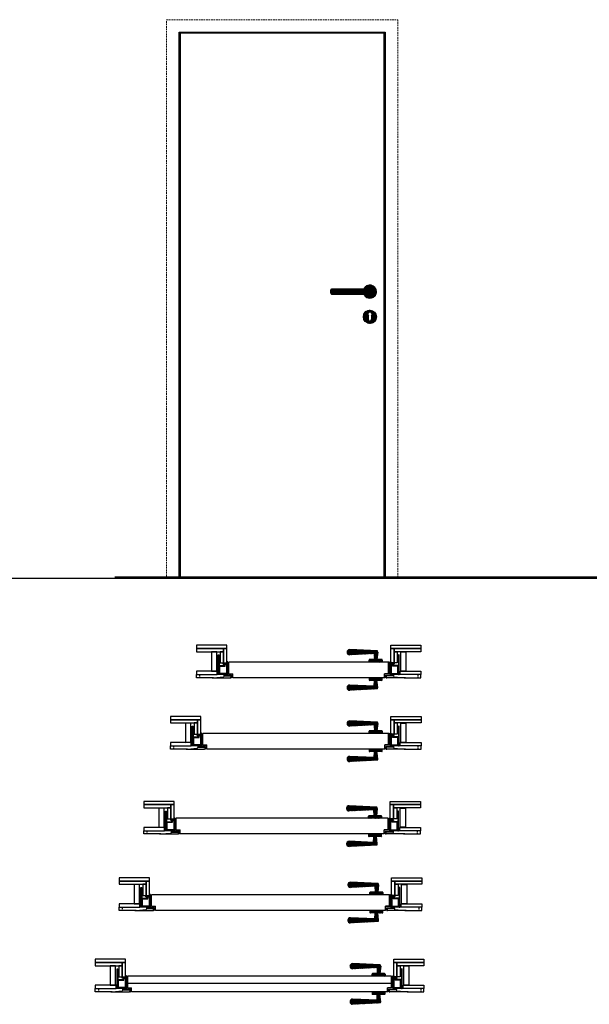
# Model space of a CAD drawing. Header units: millimetres. Extents: x 6038 to 56908, y 1289 to 17520.
# Tile 2 of 3: x 50346 to 52533, y 13053 to 16833. Entities that reach past the tile are written whole.
import ezdxf

# ---------------------------------------------------------------- set-up
doc = ezdxf.new("R2010")
doc.units = ezdxf.units.MM
doc.linetypes.add('NASCOSTA', pattern=[9.525, 6.35, -3.175])
doc.linetypes.add('TRATTOPUNTO2', pattern=[12.7, 6.35, -3.175, 0, -3.175])
for name, color, linetype in [('Accessori', 150, 'Continuous'), ('asse', 1, 'TRATTOPUNTO2'), ('LAYER', 50, 'NASCOSTA'), ('Layer1', 40, 'Continuous'), ('metallo', 150, 'Continuous'), ('MURO', 7, 'Continuous'), ('nero', 7, 'Continuous'), ('varie', 3, 'Continuous')]:
    doc.layers.add(name, color=color, linetype=linetype)
doc.layers.add('QUOTE', color=251, linetype='Continuous', lineweight=9)

# ---------------------------------------------------------------- blocks, each defined once
blk = doc.blocks.new('A$C4F196D0B')
at = {"layer": 'asse'}
for p, q in [((6, 57.5), (-3, 57.5)), ((6, 17.5), (-3, 17.5))]:
    blk.add_line(p, q, dxfattribs=at)
at = {"layer": 'MURO'}
for p, q in [((0, 75), (0, 0)), ((3, 75), (0, 75)), ((3, 60), (0, 60)), ((3, 55), (0, 55)), ((3, 0), (3, 75)), ((3, 20), (0, 20)), ((3, 15), (0, 15)), ((0, 0), (3, 0))]:
    blk.add_line(p, q, dxfattribs=at)
blk = doc.blocks.new('A$C1F991A58')
at = {"layer": 'MURO'}
for p, q in [((0, 34.8), (0, -4.8)), ((1.5, 35), (0.2, 35)), ((1.7, -4.8), (1.7, 34.8)), ((0.2, -5), (1.5, -5))]:
    blk.add_line(p, q, dxfattribs=at)
for centre, start, end in [((0.2, 34.8), 90, 180), ((1.5, 34.8), 0, 90), ((0.2, -4.8), 180, 270), ((1.5, -4.8), 270, 0)]:
    blk.add_arc(centre, 0.2, start, end, dxfattribs=at)
blk = doc.blocks.new('A$C05C110F1')
for p, q in [((0.2, 46.5), (21.1, 46.5)), ((0.8, 43.7), (0.2, 43.7)), ((23.4, 52.2), (28.1, 52.2)), ((0.8, 35), (0.2, 35)), ((0.8, 32), (0.2, 32)), ((0.8, 29), (0.2, 29)), ((0.8, 26), (0.2, 26)), ((0.8, 17.3), (0.2, 17.3)), ((1, 29.2), (1, 31.8)), ((1, 17.5), (1, 25.8))]:
    blk.add_line(p, q)
for centre, start, end in [((0.2, 46.3), 90, 180), ((0.2, 43.9), 180, 270), ((0.8, 43.5), 0, 90), ((28.1, 52), 360, 90), ((29.5, 58), 180, 187.125), ((0.2, 34.8), 90, 180), ((0.2, 32.2), 180, 270), ((0.2, 28.8), 90, 180), ((0.2, 26.2), 180, 270), ((0.2, 17.1), 90, 180), ((0.8, 35.2), 270, 0), ((0.8, 31.8), 0, 90), ((0.8, 29.2), 270, 0), ((0.8, 25.8), 0, 90), ((0.8, 17.5), 270, 0), ((28.1, 16.5), 270, 360)]:
    blk.add_arc(centre, 0.2, start, end)
at = {"layer": 'Layer1', "linetype": 'NASCOSTA', "ltscale": 0.2}
for p, q in [((31.6, 56.1), (31.6, 16.5)), ((33.1, 56.3), (31.8, 56.3)), ((31.8, 16.3), (33.1, 16.3))]:
    blk.add_line(p, q, dxfattribs=at)
for centre, start, end in [((31.8, 56.1), 90, 180), ((33.1, 56.5), 270, 0), ((31.8, 16.5), 180, 270), ((33.1, 16.1), 0, 90)]:
    blk.add_arc(centre, 0.2, start, end, dxfattribs=at)
at = {"layer": 'MURO'}
for p, q in [((28.3, 52), (28.3, 16.5)), ((29.3, 58), (29.8, 54.2)), ((18.3, 7), (46.3, 7)), ((23.1, 13.3), (20.9, 13.3))]:
    blk.add_line(p, q, dxfattribs=at)
for centre, start, end in [((23.4, 52), 90, 180), ((29.6, 54.2), 270, 7.125), ((20.9, 13.5), 224.9997, 270), ((23.1, 13.1), 360, 90), ((46.3, 6.8), 360, 90)]:
    blk.add_arc(centre, 0.2, start, end, dxfattribs=at)
at = {"layer": 'nero'}
for p, q in [((0, 46.3), (0, 43.9)), ((1, 43.5), (1, 35.2)), ((2.8, 16.5), (2.8, 44.5)), ((3, 44.7), (23.2, 44.7)), ((16.3, 52.4), (16.3, 53.8)), ((29.6, 54), (16.5, 54)), ((21.1, 52.2), (16.5, 52.2)), ((21.3, 46.7), (21.3, 52)), ((23.2, 44.7), (23.2, 52)), ((29.3, 60.8), (29.3, 58)), ((32.3, 61), (29.5, 61)), ((32.3, 61), (29.5, 61)), ((33.3, 56.5), (33.3, 60)), ((33.3, 56.5), (33.3, 16.1)), ((0, 34.8), (0, 32.2)), ((0, 28.8), (0, 26.2)), ((0, 17.1), (0, 14.5)), ((0, 14.5), (16.5, 14.5)), ((28.1, 16.3), (3, 16.3)), ((16.5, 14.5), (19.5, 14.5)), ((18.3, 8.6), (18.3, 7)), ((23.1, 8.8), (18.5, 8.8)), ((19.6, 14.4), (20.7, 13.4)), ((23.3, 13.1), (23.3, 9)), ((26.5, 9.7), (26.5, 13.1)), ((26.7, 13.3), (33.1, 13.3)), ((48.1, 9.5), (26.7, 9.5)), ((33.3, 13.5), (33.3, 16.1)), ((44.3, 0.2), (44.3, 1.5)), ((44.5, 1.7), (46.5, 1.3)), ((47.3, 0), (44.5, 0)), ((46.5, 6.8), (46.5, 1.3)), ((48.3, 1), (48.3, 9.3))]:
    blk.add_line(p, q, dxfattribs=at)
for centre, radius, start, end in [((3, 44.5), 0.2, 90, 180), ((16.5, 53.8), 0.2, 90, 180), ((16.5, 52.4), 0.2, 180, 270), ((21.1, 52), 0.2, 0, 90), ((21.1, 46.7), 0.2, 270, 0), ((29.5, 60.8), 0.2, 90, 180.0003), ((32.3, 60), 1, 0, 90), ((32.3, 60), 1, 0, 90), ((32.3, 60), 1, 0, 90), ((3, 16.5), 0.2, 180, 270), ((18.5, 8.6), 0.2, 90, 180), ((19.5, 14.3), 0.2, 44.9997, 90), ((23.1, 9), 0.2, 270, 0), ((26.7, 13.1), 0.2, 90, 180), ((26.7, 9.7), 0.2, 180, 270), ((33.1, 13.5), 0.2, 270, 0), ((44.5, 1.5), 0.2, 77.1958, 179.9997), ((44.5, 0.2), 0.2, 179.9997, 270), ((47.3, 1), 1, 270, 0), ((47.3, 1), 1, 270, 0), ((48.1, 9.3), 0.2, 0, 90)]:
    blk.add_arc(centre, radius, start, end, dxfattribs=at)
at = {"layer": 'MURO'}
blk.add_blockref('A$C1F991A58', (31.6, 21.3), dxfattribs=at)
blk = doc.blocks.new('A$C77077627')
at = {"layer": 'Accessori'}
h = blk.add_hatch(dxfattribs=at)
h.set_pattern_fill('ANSI31', color=256, scale=0.05)
h.set_pattern_definition([(45, (-32719.60394, -5748.88759), (-0.1122532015, 0.1122532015), [])])
edge = h.paths.add_edge_path()
edge.add_spline(control_points=[(151.3, 131.8), (148.3, 131.8), (142.6, 131.8), (134, 131.8), (125.7, 131.8), (118, 131.8), (111, 131.8), (104.7, 131.8), (99, 131.8), (94.1, 131.8), (89.6, 131.8), (85.2, 131.8), (80.2, 131.8), (74.4, 131.8), (68, 131.8), (60.7, 131.8), (52.8, 131.8), (44.2, 131.8), (35, 131.8), (25.3, 131.8), (15.2, 131.8), (8.6, 131.8), (5.3, 131.8)], knot_values=[0, 0, 0, 0, 0.065496, 0.128039, 0.185938, 0.238379, 0.285548, 0.327685, 0.364927, 0.39733, 0.42487, 0.452292, 0.484705, 0.522086, 0.564389, 0.611565, 0.663682, 0.720897, 0.783477, 0.851589, 0.924332, 0.999983, 0.999983, 0.999983, 0.999983], degree=3, periodic=0)
edge.add_line((5.3, 131.8), (4.5, 131.7))
edge.add_line((4.5, 131.7), (3.5, 131.2))
edge.add_line((3.5, 131.2), (2.6, 130.5))
edge.add_line((2.6, 130.5), (1.8, 129.4))
edge.add_line((1.8, 129.4), (1.1, 128))
edge.add_line((1.1, 128), (0.6, 126.4))
edge.add_line((0.6, 126.4), (0.2, 124.6))
edge.add_line((0.2, 124.6), (0, 122.8))
edge.add_line((0, 122.8), (0, 120.8))
edge.add_line((0, 120.8), (0.2, 119))
edge.add_line((0.2, 119), (0.6, 117.2))
edge.add_line((0.6, 117.2), (1.1, 115.6))
edge.add_line((1.1, 115.6), (1.8, 114.2))
edge.add_line((1.8, 114.2), (2.6, 113.1))
edge.add_line((2.6, 113.1), (3.5, 112.4))
edge.add_line((3.5, 112.4), (4.5, 111.9))
edge.add_line((4.5, 111.9), (5.3, 111.8))
edge.add_spline(control_points=[(5.3, 111.8), (7.4, 111.8), (11.3, 111.8), (17, 111.8), (22.3, 111.8), (27.2, 111.8), (32, 111.8), (36.5, 111.8), (40.9, 111.8), (45.9, 111.8), (51.3, 111.8), (57, 111.8), (62, 111.8), (66.5, 111.8), (71, 111.8), (76, 111.8), (81.7, 111.8), (88.2, 111.8), (95.5, 111.8), (103.3, 111.8), (111.6, 111.8), (120, 111.8), (127.1, 111.8), (132.7, 111.8), (136.9, 111.8), (141.4, 111.8), (146.2, 111.8), (149.5, 111.8), (151.3, 111.8)], knot_values=[0.000006, 0.000006, 0.000006, 0.000006, 0.047919, 0.089802, 0.127308, 0.161752, 0.194134, 0.225171, 0.25509, 0.283663, 0.326071, 0.363909, 0.396831, 0.424679, 0.45234, 0.484785, 0.522035, 0.564217, 0.611609, 0.664619, 0.718844, 0.77643, 0.835538, 0.863858, 0.89338, 0.925097, 0.960183, 1, 1, 1, 1], degree=3, periodic=0)
edge.add_arc((151.3, 121.8), 10, 270.0971, 450.0556)
edge = h.paths.add_edge_path()
edge.add_spline(control_points=[(151.3, 111.8), (149.5, 111.8), (146.2, 111.8), (141.4, 111.8), (136.9, 111.8), (132.7, 111.8), (129.9, 111.8), (128.4, 111.8), (128.3, 111.8)], knot_values=[0.834024, 0.834024, 0.834024, 0.834024, 0.873841, 0.908927, 0.940644, 0.970166, 0.998485, 1, 1, 1, 1], degree=3, periodic=0)
edge.add_arc((151.3, 121.8), 25, 203.5781, 516.4218)
edge.add_spline(control_points=[(128.3, 131.8), (130.2, 131.8), (134.9, 131.8), (142.6, 131.8), (148.3, 131.8), (151.3, 131.8)], knot_values=[0, 0, 0, 0, 0.037746, 0.100289, 0.165785, 0.165785, 0.165785, 0.165785], degree=3, periodic=0)
edge.add_arc((151.3, 121.8), 10, -89.9029, 90.0556, ccw=False)
h.paths.add_polyline_path([(176.3, 25, 1), (126.3, 25, 1)])
h.paths.add_polyline_path([(156.8, 13.5, -1), (145.8, 13.5), (145.8, 13.5), (145.8, 29, -2.723759), (156.8, 29)], flags=16)
at = {"layer": 'nero'}
for p, q in [((145.8, 13.5), (145.8, 29)), ((156.8, 29), (156.8, 13.5))]:
    blk.add_line(p, q, dxfattribs=at)
blk.add_lwpolyline([(5.3, 131.8), (4.5, 131.7), (3.5, 131.2), (2.6, 130.5), (1.8, 129.4), (1.1, 128), (0.6, 126.4), (0.2, 124.6), (0, 122.8), (0, 120.8), (0.2, 119), (0.6, 117.2), (1.1, 115.6), (1.8, 114.2), (2.6, 113.1), (3.5, 112.4), (4.5, 111.9), (5.3, 111.8)], dxfattribs=at)
blk.add_circle((151.3, 25), 25, dxfattribs=at)
for centre, radius, start, end in [((151.3, 121.8), 25, 203.5781, 156.4218), ((151.3, 121.8), 10, 269.9994, 90.4863), ((151.3, 35.5), 8.5, 310.3202, 229.6798), ((151.3, 13.5), 5.5, 180, 0)]:
    blk.add_arc(centre, radius, start, end, dxfattribs=at)
for points, knots in [([(151.3, 131.8), (148.3, 131.8), (142.6, 131.8), (134, 131.8), (125.7, 131.8), (118, 131.8), (111, 131.8), (104.7, 131.8), (99, 131.8), (94.1, 131.8), (89.6, 131.8), (85.2, 131.8), (80.2, 131.8), (74.4, 131.8), (68, 131.8), (60.7, 131.8), (52.8, 131.8), (44.2, 131.8), (35, 131.8), (25.3, 131.8), (15.2, 131.8), (8.6, 131.8), (5.3, 131.8)], [0, 0, 0, 0, 0.0654962, 0.128039, 0.1859381, 0.2383788, 0.2855481, 0.3276851, 0.3649273, 0.3973303, 0.4248697, 0.4522917, 0.4847046, 0.5220863, 0.5643888, 0.6115654, 0.6636815, 0.720897, 0.7834771, 0.8515886, 0.9243325, 1, 1, 1, 1]), ([(5.3, 111.8), (7.4, 111.8), (11.3, 111.8), (17, 111.8), (22.3, 111.8), (27.2, 111.8), (32, 111.8), (36.5, 111.8), (40.9, 111.8), (45.9, 111.8), (51.3, 111.8), (57, 111.8), (62, 111.8), (66.5, 111.8), (71, 111.8), (76, 111.8), (81.7, 111.8), (88.2, 111.8), (95.5, 111.8), (103.3, 111.8), (111.6, 111.8), (120, 111.8), (127.1, 111.8), (132.7, 111.8), (136.9, 111.8), (141.4, 111.8), (146.2, 111.8), (149.5, 111.8), (151.3, 111.8)], [0, 0, 0, 0, 0.047919, 0.089802, 0.127308, 0.161752, 0.194134, 0.225171, 0.25509, 0.283663, 0.326071, 0.363909, 0.396831, 0.424679, 0.45234, 0.484785, 0.522035, 0.564217, 0.611609, 0.664619, 0.718844, 0.77643, 0.835538, 0.863858, 0.89338, 0.925097, 0.960183, 1, 1, 1, 1])]:
    blk.add_open_spline(points, degree=3, knots=knots, dxfattribs=at)

msp = doc.modelspace()

# ---------------------------------------------------------------- hatches: boundary and pattern name
at = {"layer": 'metallo'}
h = msp.add_hatch(dxfattribs=at)
h.set_pattern_fill('ANSI31', color=256, scale=0.5, angle=180, style=0)
h.set_pattern_definition([(225, (52715.2833, 15031.0989), (1.122532, -1.122532), [])])
h.paths.add_polyline_path([(51706.74, 14399.81), (51707.79, 14377.08), (51717.79, 14377.08), (51720.79, 14405.19, 0.1572986), (51719.28, 14409.87), (51612.97, 14415.19, 0.4142136), (51602.97, 14405.19, 0.4433167), (51613.95, 14395.24)])
h.paths.add_polyline_path([(51689.79, 14377.08, 0.4142136), (51687.79, 14375.08), (51687.79, 14367.08), (51737.79, 14367.08), (51737.79, 14375.08, 0.4142136), (51735.79, 14377.08)])
h = msp.add_hatch(dxfattribs=at)
h.set_pattern_fill('ANSI31', color=256, scale=0.5, style=0)
h.set_pattern_definition([(135, (52715.2833, 13643.0566), (1.122532, 1.122532), [])])
h.paths.add_polyline_path([(51612.97, 14278.96, 0.4142136), (51602.97, 14268.96, 0.4438447), (51613.97, 14259.01), (51719.28, 14264.29, 0.2122757), (51720.61, 14270.65), (51717.79, 14297.08), (51707.79, 14297.08), (51706.74, 14274.35)])
h.paths.add_polyline_path([(51735.79, 14297.08, 0.4142136), (51737.79, 14299.08), (51737.79, 14307.08), (51687.79, 14307.08), (51687.79, 14299.08, 0.4142136), (51689.79, 14297.08)])
h = msp.add_hatch(dxfattribs=at)
h.set_pattern_fill('ANSI31', color=256, scale=0.5, angle=180, style=0)
h.set_pattern_definition([(225, (52715.3328, 14757.4907), (1.122532, -1.122532), [])])
h.paths.add_polyline_path([(51706.79, 14126.2), (51707.83, 14103.47), (51717.83, 14103.47), (51720.83, 14131.58, 0.1572986), (51719.33, 14136.26), (51613.02, 14141.58, 0.4142136), (51603.02, 14131.58, 0.4433167), (51614, 14121.63)])
h.paths.add_polyline_path([(51689.83, 14103.47, 0.4142136), (51687.83, 14101.47), (51687.83, 14093.47), (51737.83, 14093.47), (51737.83, 14101.47, 0.4142136), (51735.83, 14103.47)])
h = msp.add_hatch(dxfattribs=at)
h.set_pattern_fill('ANSI31', color=256, scale=0.5, style=0)
h.set_pattern_definition([(135, (52715.3328, 13369.4485), (1.122532, 1.122532), [])])
h.paths.add_polyline_path([(51613.02, 14005.35, 0.4142136), (51603.02, 13995.35, 0.4438447), (51614.01, 13985.4), (51719.33, 13990.68, 0.2122757), (51720.65, 13997.04), (51717.83, 14023.47), (51707.83, 14023.47), (51706.79, 14000.74)])
h.paths.add_polyline_path([(51735.83, 14023.47, 0.4142136), (51737.83, 14025.47), (51737.83, 14033.47), (51687.83, 14033.47), (51687.83, 14025.47, 0.4142136), (51689.83, 14023.47)])
h = msp.add_hatch(dxfattribs=at)
h.set_pattern_fill('ANSI31', color=256, scale=0.5, angle=180, style=0)
h.set_pattern_definition([(225, (52713.1328, 14431.4557), (1.122532, -1.122532), [])])
h.paths.add_polyline_path([(51704.59, 13800.16), (51705.63, 13777.43), (51715.63, 13777.43), (51718.63, 13805.55, 0.1572986), (51717.13, 13810.22), (51610.82, 13815.55, 0.4142136), (51600.82, 13805.55, 0.4433167), (51611.8, 13795.6)])
h.paths.add_polyline_path([(51687.63, 13777.43, 0.4142136), (51685.63, 13775.43), (51685.63, 13767.43), (51735.63, 13767.43), (51735.63, 13775.43, 0.4142136), (51733.63, 13777.43)])
h = msp.add_hatch(dxfattribs=at)
h.set_pattern_fill('ANSI31', color=256, scale=0.5, style=0)
h.set_pattern_definition([(135, (52713.1328, 13043.4135), (1.122532, 1.122532), [])])
h.paths.add_polyline_path([(51610.82, 13679.32, 0.4142136), (51600.82, 13669.32, 0.4438447), (51611.81, 13659.37), (51717.13, 13664.64, 0.2122757), (51718.45, 13671.01), (51715.63, 13697.43), (51705.63, 13697.43), (51704.59, 13674.7)])
h.paths.add_polyline_path([(51733.63, 13697.43, 0.4142136), (51735.63, 13699.43), (51735.63, 13707.43), (51685.63, 13707.43), (51685.63, 13699.43, 0.4142136), (51687.63, 13697.43)])
h = msp.add_hatch(dxfattribs=at)
h.set_pattern_fill('ANSI31', color=256, scale=0.5, angle=180, style=0)
h.set_pattern_definition([(225, (52718.314, 14138.1248), (1.122532, -1.122532), [])])
h.paths.add_polyline_path([(51709.77, 13506.83), (51710.82, 13484.1), (51720.82, 13484.1), (51723.82, 13512.22, 0.1572986), (51722.31, 13516.89), (51616, 13522.22, 0.4142136), (51606, 13512.22, 0.4433167), (51616.98, 13502.27)])
h.paths.add_polyline_path([(51692.82, 13484.1, 0.4142136), (51690.82, 13482.1), (51690.82, 13474.1), (51740.82, 13474.1), (51740.82, 13482.1, 0.4142136), (51738.82, 13484.1)])
h = msp.add_hatch(dxfattribs=at)
h.set_pattern_fill('ANSI31', color=256, scale=0.5, style=0)
h.set_pattern_definition([(135, (52718.314, 12750.0826), (1.122532, 1.122532), [])])
h.paths.add_polyline_path([(51616, 13385.99, 0.4142136), (51606, 13375.99, 0.4438447), (51617, 13366.04), (51722.31, 13371.31, 0.2122757), (51723.64, 13377.68), (51720.82, 13404.1), (51710.82, 13404.1), (51709.77, 13381.37)])
h.paths.add_polyline_path([(51738.82, 13404.1, 0.4142136), (51740.82, 13406.1), (51740.82, 13414.1), (51690.82, 13414.1), (51690.82, 13406.1, 0.4142136), (51692.82, 13404.1)])
h = msp.add_hatch(dxfattribs=at)
h.set_pattern_fill('ANSI31', color=256, scale=0.5, angle=180, style=0)
h.set_pattern_definition([(225, (52726.5477, 13825.591), (1.122532, -1.122532), [])])
h.paths.add_polyline_path([(51718.01, 13194.3), (51719.05, 13171.57), (51729.05, 13171.57), (51732.05, 13199.69, 0.1572986), (51730.54, 13204.36), (51624.23, 13209.69, 0.4142136), (51614.23, 13199.69, 0.4433167), (51625.21, 13189.73)])
h.paths.add_polyline_path([(51701.05, 13171.57, 0.4142136), (51699.05, 13169.57), (51699.05, 13161.57), (51749.05, 13161.57), (51749.05, 13169.57, 0.4142136), (51747.05, 13171.57)])
h = msp.add_hatch(dxfattribs=at)
h.set_pattern_fill('ANSI31', color=256, scale=0.5, style=0)
h.set_pattern_definition([(135, (52726.5477, 12437.5488), (1.122532, 1.122532), [])])
h.paths.add_polyline_path([(51624.23, 13073.45, 0.4142136), (51614.23, 13063.45, 0.4438447), (51625.23, 13053.5), (51730.54, 13058.78, 0.2122757), (51731.87, 13065.14), (51729.05, 13091.57), (51719.05, 13091.57), (51718.01, 13068.84)])
h.paths.add_polyline_path([(51747.05, 13091.57, 0.4142136), (51749.05, 13093.57), (51749.05, 13101.57), (51699.05, 13101.57), (51699.05, 13093.57, 0.4142136), (51701.05, 13091.57)])

# ---------------------------------------------------------------- linework, layer by layer
at = {"color": 7, "ltscale": 0.5}
for p, q in [((51602.97, 14405.19), (51602.97, 14405.19)), ((51719.28, 14409.87), (51612.97, 14415.19)), ((51720.79, 14405.19), (51720.79, 14405.19)), ((51706.74, 14399.81), (51612.97, 14395.19)), ((51602.97, 14268.96), (51602.97, 14268.96)), ((51706.74, 14274.35), (51612.97, 14278.96)), ((51719.28, 14264.29), (51612.97, 14258.96)), ((51720.79, 14268.96), (51720.79, 14268.96)), ((51719.33, 14136.26), (51613.02, 14141.58)), ((51603.02, 14131.58), (51603.02, 14131.58)), ((51706.79, 14126.2), (51613.02, 14121.58)), ((51720.83, 14131.58), (51720.83, 14131.58)), ((51603.02, 13995.35), (51603.02, 13995.35)), ((51706.79, 14000.74), (51613.02, 14005.35)), ((51719.33, 13990.68), (51613.02, 13985.35)), ((51720.83, 13995.35), (51720.83, 13995.35)), ((51600.82, 13805.55), (51600.82, 13805.55)), ((51717.13, 13810.22), (51610.82, 13815.55)), ((51704.59, 13800.16), (51610.82, 13795.55)), ((51718.63, 13805.55), (51718.63, 13805.55)), ((51600.82, 13669.32), (51600.82, 13669.32)), ((51704.59, 13674.7), (51610.82, 13679.32)), ((51717.13, 13664.64), (51610.82, 13659.32)), ((51718.63, 13669.32), (51718.63, 13669.32)), ((51606, 13512.22), (51606, 13512.22)), ((51722.31, 13516.89), (51616, 13522.22)), ((51709.77, 13506.83), (51616, 13502.22)), ((51723.82, 13512.22), (51723.82, 13512.22)), ((51709.77, 13381.37), (51616, 13385.99)), ((51606, 13375.99), (51606, 13375.99)), ((51722.31, 13371.31), (51616, 13365.99)), ((51723.82, 13375.99), (51723.82, 13375.99)), ((51614.23, 13199.69), (51614.23, 13199.69)), ((51730.54, 13204.36), (51624.23, 13209.69)), ((51718.01, 13194.3), (51624.23, 13189.69)), ((51732.05, 13199.69), (51732.05, 13199.69)), ((51614.23, 13063.45), (51614.23, 13063.45)), ((51718.01, 13068.84), (51624.23, 13073.45)), ((51730.54, 13058.78), (51624.23, 13053.45)), ((51732.05, 13063.45), (51732.05, 13063.45))]:
    msp.add_line(p, q, dxfattribs=at)
for p, q in [((51720.79, 14405.19), (51717.79, 14377.08)), ((51687.79, 14367.08), (51687.79, 14375.08)), ((51737.79, 14367.08), (51687.79, 14367.08)), ((51735.79, 14377.08), (51689.79, 14377.08)), ((51706.74, 14399.81), (51707.79, 14377.08)), ((51737.79, 14375.08), (51737.79, 14367.08)), ((51737.79, 14307.08), (51687.79, 14307.08)), ((51687.79, 14307.08), (51687.79, 14299.08)), ((51735.79, 14297.08), (51689.79, 14297.08)), ((51706.74, 14274.35), (51707.79, 14297.08)), ((51720.79, 14268.96), (51717.79, 14297.08)), ((51737.79, 14299.08), (51737.79, 14307.08)), ((51687.83, 14093.47), (51687.83, 14101.47)), ((51735.83, 14103.47), (51689.83, 14103.47)), ((51706.79, 14126.2), (51707.83, 14103.47)), ((51720.83, 14131.58), (51717.83, 14103.47)), ((51737.83, 14101.47), (51737.83, 14093.47)), ((51737.83, 14093.47), (51687.83, 14093.47)), ((51737.83, 14033.47), (51687.83, 14033.47)), ((51687.83, 14033.47), (51687.83, 14025.47)), ((51735.83, 14023.47), (51689.83, 14023.47)), ((51706.79, 14000.74), (51707.83, 14023.47)), ((51720.83, 13995.35), (51717.83, 14023.47)), ((51737.83, 14025.47), (51737.83, 14033.47)), ((51704.59, 13800.16), (51705.63, 13777.43)), ((51718.63, 13805.55), (51715.63, 13777.43)), ((51685.63, 13767.43), (51685.63, 13775.43)), ((51735.63, 13767.43), (51685.63, 13767.43)), ((51733.63, 13777.43), (51687.63, 13777.43)), ((51735.63, 13775.43), (51735.63, 13767.43)), ((51735.63, 13707.43), (51685.63, 13707.43)), ((51685.63, 13707.43), (51685.63, 13699.43)), ((51733.63, 13697.43), (51687.63, 13697.43)), ((51704.59, 13674.7), (51705.63, 13697.43)), ((51718.63, 13669.32), (51715.63, 13697.43)), ((51735.63, 13699.43), (51735.63, 13707.43)), ((51709.77, 13506.83), (51710.82, 13484.1)), ((51723.82, 13512.22), (51720.82, 13484.1)), ((51690.82, 13474.1), (51690.82, 13482.1)), ((51740.82, 13474.1), (51690.82, 13474.1)), ((51738.82, 13484.1), (51692.82, 13484.1)), ((51740.82, 13482.1), (51740.82, 13474.1)), ((51740.82, 13414.1), (51690.82, 13414.1)), ((51690.82, 13414.1), (51690.82, 13406.1)), ((51738.82, 13404.1), (51692.82, 13404.1)), ((51709.77, 13381.37), (51710.82, 13404.1)), ((51723.82, 13375.99), (51720.82, 13404.1)), ((51740.82, 13406.1), (51740.82, 13414.1)), ((51718.01, 13194.3), (51719.05, 13171.57)), ((51732.05, 13199.69), (51729.05, 13171.57)), ((51699.05, 13161.57), (51699.05, 13169.57)), ((51749.05, 13161.57), (51699.05, 13161.57)), ((51747.05, 13171.57), (51701.05, 13171.57)), ((51749.05, 13169.57), (51749.05, 13161.57)), ((51749.05, 13101.57), (51699.05, 13101.57)), ((51699.05, 13101.57), (51699.05, 13093.57)), ((51747.05, 13091.57), (51701.05, 13091.57)), ((51718.01, 13068.84), (51719.05, 13091.57)), ((51732.05, 13063.45), (51729.05, 13091.57)), ((51749.05, 13093.57), (51749.05, 13101.57))]:
    msp.add_line(p, q)
at = {"color": 7, "linetype": 'Continuous', "lineweight": 15}
for p, q in [((51036.67, 14319.58), (51127.69, 14319.58)), ((51036.67, 14319.58), (51127.69, 14319.58)), ((51127.86, 14310.42), (51089.68, 14307.08)), ((51129.69, 14317.58), (51129.69, 14312.41)), ((51781.89, 14317.58), (51781.89, 14312.41)), ((51783.71, 14310.42), (51821.89, 14307.08)), ((51874.9, 14319.58), (51783.89, 14319.58)), ((51874.9, 14319.58), (51783.89, 14319.58)), ((50936.72, 14045.97), (51027.73, 14045.97)), ((50936.72, 14045.97), (51027.73, 14045.97)), ((51027.91, 14036.81), (50989.73, 14033.47)), ((51029.73, 14043.97), (51029.73, 14038.8)), ((51781.93, 14043.97), (51781.93, 14038.8)), ((51783.76, 14036.81), (51821.94, 14033.47)), ((51874.95, 14045.97), (51783.93, 14045.97)), ((51874.95, 14045.97), (51783.93, 14045.97)), ((50834.52, 13719.93), (50925.53, 13719.93)), ((50834.52, 13719.93), (50925.53, 13719.93)), ((50925.71, 13710.77), (50887.53, 13707.43)), ((50927.53, 13717.93), (50927.53, 13712.77)), ((51779.73, 13717.93), (51779.73, 13712.77)), ((51781.56, 13710.77), (51819.74, 13707.43)), ((51872.75, 13719.93), (51781.73, 13719.93)), ((51872.75, 13719.93), (51781.73, 13719.93)), ((50739.7, 13426.6), (50830.72, 13426.6)), ((50739.7, 13426.6), (50830.72, 13426.6)), ((50832.72, 13424.6), (50832.72, 13419.44)), ((51784.92, 13424.6), (51784.92, 13419.44)), ((51877.93, 13426.6), (51786.92, 13426.6)), ((51877.93, 13426.6), (51786.92, 13426.6)), ((50830.89, 13417.44), (50792.71, 13414.1)), ((51786.74, 13417.44), (51824.92, 13414.1)), ((50647.94, 13114.07), (50738.95, 13114.07)), ((50647.94, 13114.07), (50738.95, 13114.07)), ((50739.12, 13104.91), (50700.94, 13101.57)), ((50740.95, 13112.07), (50740.95, 13106.9)), ((51793.15, 13112.07), (51793.15, 13106.9)), ((51794.98, 13104.91), (51833.16, 13101.57)), ((51886.16, 13114.07), (51795.15, 13114.07)), ((51886.16, 13114.07), (51795.15, 13114.07))]:
    msp.add_line(p, q, dxfattribs=at)
at = {"color": 7, "ltscale": 0.5}
for centre, radius, start, end in [((51612.97, 14405.19), 10, 90, 180), ((51612.97, 14405.19), 10, 180, 270), ((51712.79, 14405.19), 8, 0, 35.75719), ((51612.97, 14268.96), 10, 90, 180), ((51612.97, 14268.96), 10, 180, 270), ((51712.79, 14268.96), 8, 324.24281, 0), ((51613.02, 14131.58), 10, 90, 180), ((51712.83, 14131.58), 8, 0, 35.75719), ((51613.02, 14131.58), 10, 180, 270), ((51613.02, 13995.35), 10, 90, 180), ((51613.02, 13995.35), 10, 180, 270), ((51712.83, 13995.35), 8, 324.24281, 0), ((51610.82, 13805.55), 10, 90, 180), ((51610.82, 13805.55), 10, 180, 270), ((51710.63, 13805.55), 8, 0, 35.75719), ((51610.82, 13669.32), 10, 90, 180), ((51610.82, 13669.32), 10, 180, 270), ((51710.63, 13669.32), 8, 324.24281, 0), ((51616, 13512.22), 10, 90, 180), ((51616, 13512.22), 10, 180, 270), ((51715.82, 13512.22), 8, 0, 35.75719), ((51616, 13375.99), 10, 90, 180), ((51616, 13375.99), 10, 180, 270), ((51715.82, 13375.99), 8, 324.24281, 0), ((51624.23, 13199.69), 10, 90, 180), ((51624.23, 13199.69), 10, 180, 270), ((51724.05, 13199.69), 8, 0, 35.75719), ((51624.23, 13063.45), 10, 90, 180), ((51624.23, 13063.45), 10, 180, 270), ((51724.05, 13063.45), 8, 324.24281, 0)]:
    msp.add_arc(centre, radius, start, end, dxfattribs=at)
for centre, start, end in [((51689.79, 14375.08), 90, 180), ((51735.79, 14375.08), 0, 90), ((51689.79, 14299.08), 180, 270), ((51735.79, 14299.08), 270, 0), ((51689.83, 14101.47), 90, 180), ((51735.83, 14101.47), 0, 90), ((51689.83, 14025.47), 180, 270), ((51735.83, 14025.47), 270, 0), ((51687.63, 13775.43), 90, 180), ((51733.63, 13775.43), 0, 90), ((51687.63, 13699.43), 180, 270), ((51733.63, 13699.43), 270, 0), ((51692.82, 13482.1), 90, 180), ((51738.82, 13482.1), 0, 90), ((51692.82, 13406.1), 180, 270), ((51738.82, 13406.1), 270, 0), ((51701.05, 13169.57), 90, 180), ((51747.05, 13169.57), 0, 90), ((51701.05, 13093.57), 180, 270), ((51747.05, 13093.57), 270, 0)]:
    msp.add_arc(centre, 2, start, end)
at = {"color": 7, "linetype": 'Continuous', "lineweight": 15}
for centre, start, end in [((51127.69, 14317.58), 0.00041, 90.00055), ((51127.69, 14312.41), 275.00149, 359.99846), ((51783.89, 14317.58), 89.99945, 179.99959), ((51783.89, 14312.41), 180.00154, 264.99851), ((51027.73, 14043.97), 0.00041, 90.00055), ((51027.73, 14038.8), 275.00149, 359.99846), ((51783.93, 14043.97), 89.99945, 179.99959), ((51783.93, 14038.8), 180.00154, 264.99851), ((50925.53, 13717.93), 0.00041, 90.00055), ((50925.53, 13712.77), 275.00149, 359.99846), ((51781.73, 13717.93), 89.99945, 179.99959), ((51781.73, 13712.77), 180.00154, 264.99851), ((50830.72, 13424.6), 0.00041, 90.00055), ((50830.72, 13419.44), 275.00149, 359.99846), ((51786.92, 13424.6), 89.99945, 179.99959), ((51786.92, 13419.44), 180.00154, 264.99851), ((50738.95, 13112.07), 0.00041, 90.00055), ((50738.95, 13106.9), 275.00149, 359.99846), ((51795.15, 13112.07), 89.99945, 179.99959), ((51795.15, 13106.9), 180.00154, 264.99851)]:
    msp.add_arc(centre, 2, start, end, dxfattribs=at)
at = {"layer": 'LAYER'}
for p, q in [((51036.67, 14319.58), (51036.67, 14307.08)), ((51874.9, 14319.58), (51874.9, 14307.08)), ((50936.72, 14045.97), (50936.72, 14033.47)), ((51874.95, 14045.97), (51874.95, 14033.47)), ((50834.52, 13719.93), (50834.52, 13707.43)), ((51872.75, 13719.93), (51872.75, 13707.43)), ((50739.7, 13426.6), (50739.7, 13414.1)), ((51877.93, 13426.6), (51877.93, 13414.1)), ((50647.94, 13114.07), (50647.94, 13101.57)), ((51886.16, 13114.07), (51886.16, 13101.57))]:
    msp.add_line(p, q, dxfattribs=at)
at = {"layer": 'MURO'}
for points in [[(51140.79, 14432.08), (51024.77, 14432.08), (51024.77, 14419.58), (51140.79, 14419.58)], [(51128.29, 14419.58), (51024.77, 14419.58), (51024.77, 14407.08), (51128.29, 14407.08)], [(51082.39, 14332.63), (51102.39, 14332.72), (51102.39, 14406.52), (51082.39, 14406.43)], [(51115.79, 14407.08), (51115.79, 14364.58), (51128.29, 14364.58), (51128.29, 14407.08)], [(51128.29, 14419.58), (51128.29, 14364.58), (51140.79, 14364.58), (51140.79, 14419.58)], [(51770.79, 14432.08), (51886.81, 14432.08), (51886.81, 14419.58), (51770.79, 14419.58)], [(51783.29, 14419.58), (51783.29, 14364.58), (51770.79, 14364.58), (51770.79, 14419.58)], [(51783.29, 14419.58), (51886.81, 14419.58), (51886.81, 14407.08), (51783.29, 14407.08)], [(51795.79, 14407.08), (51795.79, 14364.58), (51783.29, 14364.58), (51783.29, 14407.08)], [(51829.19, 14332.63), (51809.19, 14332.72), (51809.19, 14406.52), (51829.19, 14406.43)], [(51104.49, 14332.08), (51024.77, 14332.08), (51024.77, 14319.58), (51104.49, 14319.58)], [(51807.09, 14332.08), (51886.81, 14332.08), (51886.81, 14319.58), (51807.09, 14319.58)], [(51040.83, 14158.47), (50924.81, 14158.47), (50924.81, 14145.97), (51040.83, 14145.97)], [(51028.33, 14145.97), (50924.81, 14145.97), (50924.81, 14133.47), (51028.33, 14133.47)], [(51028.33, 14145.97), (51028.33, 14090.97), (51040.83, 14090.97), (51040.83, 14145.97)], [(51770.83, 14158.47), (51886.85, 14158.47), (51886.85, 14145.97), (51770.83, 14145.97)], [(51783.33, 14145.97), (51783.33, 14090.97), (51770.83, 14090.97), (51770.83, 14145.97)], [(51783.33, 14145.97), (51886.85, 14145.97), (51886.85, 14133.47), (51783.33, 14133.47)], [(50982.43, 14059.03), (51002.43, 14059.11), (51002.43, 14132.91), (50982.43, 14132.83)], [(51015.83, 14133.47), (51015.83, 14090.97), (51028.33, 14090.97), (51028.33, 14133.47)], [(51795.83, 14133.47), (51795.83, 14090.97), (51783.33, 14090.97), (51783.33, 14133.47)], [(51829.23, 14059.03), (51809.23, 14059.11), (51809.23, 14132.91), (51829.23, 14132.83)], [(51004.53, 14058.47), (50924.81, 14058.47), (50924.81, 14045.97), (51004.53, 14045.97)], [(51807.13, 14058.47), (51886.85, 14058.47), (51886.85, 14045.97), (51807.13, 14045.97)], [(50938.63, 13832.43), (50822.61, 13832.43), (50822.61, 13819.93), (50938.63, 13819.93)], [(50926.13, 13819.93), (50822.61, 13819.93), (50822.61, 13807.43), (50926.13, 13807.43)], [(50880.23, 13732.99), (50900.23, 13733.08), (50900.23, 13806.88), (50880.23, 13806.79)], [(50913.63, 13807.43), (50913.63, 13764.93), (50926.13, 13764.93), (50926.13, 13807.43)], [(50926.13, 13819.93), (50926.13, 13764.93), (50938.63, 13764.93), (50938.63, 13819.93)], [(51768.63, 13832.43), (51884.65, 13832.43), (51884.65, 13819.93), (51768.63, 13819.93)], [(51781.13, 13819.93), (51781.13, 13764.93), (51768.63, 13764.93), (51768.63, 13819.93)], [(51781.13, 13819.93), (51884.65, 13819.93), (51884.65, 13807.43), (51781.13, 13807.43)], [(51793.63, 13807.43), (51793.63, 13764.93), (51781.13, 13764.93), (51781.13, 13807.43)], [(51827.03, 13732.99), (51807.03, 13733.08), (51807.03, 13806.88), (51827.03, 13806.79)], [(50902.33, 13732.43), (50822.61, 13732.43), (50822.61, 13719.93), (50902.33, 13719.93)], [(51804.93, 13732.43), (51884.65, 13732.43), (51884.65, 13719.93), (51804.93, 13719.93)], [(50843.82, 13539.1), (50727.8, 13539.1), (50727.8, 13526.6), (50843.82, 13526.6)], [(51773.82, 13539.1), (51889.84, 13539.1), (51889.84, 13526.6), (51773.82, 13526.6)], [(50831.32, 13526.6), (50727.8, 13526.6), (50727.8, 13514.1), (50831.32, 13514.1)], [(50785.42, 13439.66), (50805.42, 13439.75), (50805.42, 13513.55), (50785.42, 13513.46)], [(50818.82, 13514.1), (50818.82, 13471.6), (50831.32, 13471.6), (50831.32, 13514.1)], [(50831.32, 13526.6), (50831.32, 13471.6), (50843.82, 13471.6), (50843.82, 13526.6)], [(51786.32, 13526.6), (51786.32, 13471.6), (51773.82, 13471.6), (51773.82, 13526.6)], [(51786.32, 13526.6), (51889.84, 13526.6), (51889.84, 13514.1), (51786.32, 13514.1)], [(51798.82, 13514.1), (51798.82, 13471.6), (51786.32, 13471.6), (51786.32, 13514.1)], [(51832.22, 13439.66), (51812.22, 13439.75), (51812.22, 13513.55), (51832.22, 13513.46)], [(50807.52, 13439.1), (50727.8, 13439.1), (50727.8, 13426.6), (50807.52, 13426.6)], [(51810.12, 13439.1), (51889.84, 13439.1), (51889.84, 13426.6), (51810.12, 13426.6)], [(50752.05, 13226.57), (50636.03, 13226.57), (50636.03, 13214.07), (50752.05, 13214.07)], [(50739.55, 13214.07), (50636.03, 13214.07), (50636.03, 13201.57), (50739.55, 13201.57)], [(50693.65, 13127.13), (50713.65, 13127.21), (50713.65, 13201.01), (50693.65, 13200.93)], [(50727.05, 13201.57), (50727.05, 13159.07), (50739.55, 13159.07), (50739.55, 13201.57)], [(50739.55, 13214.07), (50739.55, 13159.07), (50752.05, 13159.07), (50752.05, 13214.07)], [(51782.05, 13226.57), (51898.07, 13226.57), (51898.07, 13214.07), (51782.05, 13214.07)], [(51794.55, 13214.07), (51794.55, 13159.07), (51782.05, 13159.07), (51782.05, 13214.07)], [(51794.55, 13214.07), (51898.07, 13214.07), (51898.07, 13201.57), (51794.55, 13201.57)], [(51807.05, 13201.57), (51807.05, 13159.07), (51794.55, 13159.07), (51794.55, 13201.57)], [(51840.45, 13127.13), (51820.45, 13127.21), (51820.45, 13201.01), (51840.45, 13200.93)], [(50715.75, 13126.57), (50636.03, 13126.57), (50636.03, 13114.07), (50715.75, 13114.07)], [(51818.35, 13126.57), (51898.07, 13126.57), (51898.07, 13114.07), (51818.35, 13114.07)]]:
    msp.add_lwpolyline(points, close=True, dxfattribs=at)
at = {"layer": 'nero'}
for p, q in [((55340.35, 14687.81), (48158.41, 14687.81)), ((51762.79, 14367.08), (51148.79, 14367.08)), ((51148.79, 14322.08), (51148.79, 14367.08)), ((51149.29, 14322.08), (51149.29, 14367.08)), ((51762.29, 14322.08), (51762.29, 14367.08)), ((51762.79, 14322.08), (51762.79, 14367.08)), ((51089.68, 14307.08), (51036.67, 14307.08)), ((51084.78, 14307.08), (51155.99, 14307.08)), ((51148.79, 14322.08), (51163.79, 14322.08)), ((51149.29, 14322.58), (51164.29, 14322.58)), ((51163.79, 14307.08), (51163.79, 14322.08)), ((51747.79, 14307.08), (51163.79, 14307.08)), ((51164.29, 14307.08), (51164.29, 14322.58)), ((51762.29, 14322.58), (51747.29, 14322.58)), ((51747.29, 14307.08), (51747.29, 14322.58)), ((51747.79, 14307.08), (51747.79, 14322.08)), ((51762.79, 14322.08), (51747.79, 14322.08)), ((51826.79, 14307.08), (51755.59, 14307.08)), ((51821.89, 14307.08), (51874.9, 14307.08)), ((51762.83, 14093.47), (51048.83, 14093.47)), ((51048.83, 14048.47), (51048.83, 14093.47)), ((51049.33, 14048.47), (51049.33, 14093.47)), ((51762.33, 14048.47), (51762.33, 14093.47)), ((51762.83, 14048.47), (51762.83, 14093.47)), ((50989.73, 14033.47), (50936.72, 14033.47)), ((50984.83, 14033.47), (51056.03, 14033.47)), ((51048.83, 14048.47), (51063.83, 14048.47)), ((51049.33, 14048.97), (51064.33, 14048.97)), ((51063.83, 14033.47), (51063.83, 14048.47)), ((51747.83, 14033.47), (51063.83, 14033.47)), ((51064.33, 14033.47), (51064.33, 14048.97)), ((51762.33, 14048.97), (51747.33, 14048.97)), ((51747.33, 14033.47), (51747.33, 14048.97)), ((51747.83, 14033.47), (51747.83, 14048.47)), ((51762.83, 14048.47), (51747.83, 14048.47)), ((51826.84, 14033.47), (51755.63, 14033.47)), ((51821.94, 14033.47), (51874.95, 14033.47)), ((51760.63, 13767.43), (50946.63, 13767.43)), ((50946.63, 13722.43), (50946.63, 13767.43)), ((50947.13, 13722.43), (50947.13, 13767.43)), ((51760.13, 13722.43), (51760.13, 13767.43)), ((51760.63, 13722.43), (51760.63, 13767.43)), ((50946.63, 13722.43), (50961.63, 13722.43)), ((50947.13, 13722.93), (50962.13, 13722.93)), ((50961.63, 13707.43), (50961.63, 13722.43)), ((50962.13, 13707.43), (50962.13, 13722.93)), ((51760.13, 13722.93), (51745.13, 13722.93)), ((51745.13, 13707.43), (51745.13, 13722.93)), ((51745.63, 13707.43), (51745.63, 13722.43)), ((51760.63, 13722.43), (51745.63, 13722.43)), ((50887.53, 13707.43), (50834.52, 13707.43)), ((50882.63, 13707.43), (50953.83, 13707.43)), ((51745.63, 13707.43), (50961.63, 13707.43)), ((51824.64, 13707.43), (51753.43, 13707.43)), ((51819.74, 13707.43), (51872.75, 13707.43)), ((51765.82, 13474.1), (50851.82, 13474.1)), ((50851.82, 13429.1), (50851.82, 13474.1)), ((50852.32, 13429.1), (50852.32, 13474.1)), ((51765.32, 13429.1), (51765.32, 13474.1)), ((51765.82, 13429.1), (51765.82, 13474.1)), ((50851.82, 13429.1), (50866.82, 13429.1)), ((50852.32, 13429.6), (50867.32, 13429.6)), ((50866.82, 13414.1), (50866.82, 13429.1)), ((50867.32, 13414.1), (50867.32, 13429.6)), ((51765.32, 13429.6), (51750.32, 13429.6)), ((51750.32, 13414.1), (51750.32, 13429.6)), ((51750.82, 13414.1), (51750.82, 13429.1)), ((51765.82, 13429.1), (51750.82, 13429.1)), ((50792.71, 13414.1), (50739.7, 13414.1)), ((50787.81, 13414.1), (50859.02, 13414.1)), ((51750.82, 13414.1), (50866.82, 13414.1)), ((51829.82, 13414.1), (51758.62, 13414.1)), ((51824.92, 13414.1), (51877.93, 13414.1)), ((51774.05, 13161.57), (50760.05, 13161.57)), ((50760.05, 13116.57), (50760.05, 13161.57)), ((50760.55, 13116.57), (50760.55, 13161.57)), ((51773.55, 13116.57), (51773.55, 13161.57)), ((51774.05, 13116.57), (51774.05, 13161.57)), ((50760.05, 13134.28), (51774.05, 13134.28)), ((50760.05, 13116.57), (50775.05, 13116.57)), ((50760.55, 13117.07), (50775.55, 13117.07)), ((50775.05, 13101.57), (50775.05, 13116.57)), ((50775.55, 13101.57), (50775.55, 13117.07)), ((51773.55, 13117.07), (51758.55, 13117.07)), ((51758.55, 13101.57), (51758.55, 13117.07)), ((51759.05, 13101.57), (51759.05, 13116.57)), ((51774.05, 13116.57), (51759.05, 13116.57)), ((50700.94, 13101.57), (50647.94, 13101.57)), ((50696.04, 13101.57), (50767.25, 13101.57)), ((51759.05, 13101.57), (50775.05, 13101.57)), ((51838.06, 13101.57), (51766.85, 13101.57)), ((51833.16, 13101.57), (51886.16, 13101.57))]:
    msp.add_line(p, q, dxfattribs=at)
for points in [[(50957.63, 16784.81), (51749.63, 16784.81), (51749.63, 14687.81), (50957.63, 14687.81)], [(50961.63, 14692.81), (51745.63, 14692.81), (51745.63, 16780.81), (50961.63, 16780.81)]]:
    msp.add_lwpolyline(points, close=True, dxfattribs=at)
for points in [[(51037.52, 14307.08), (51024.77, 14307.08), (51024.77, 14319.58)], [(51874.05, 14307.08), (51886.81, 14307.08), (51886.81, 14319.58)], [(50937.57, 14033.47), (50924.81, 14033.47), (50924.81, 14045.97)], [(51874.1, 14033.47), (51886.85, 14033.47), (51886.85, 14045.97)], [(50835.37, 13707.44), (50822.61, 13707.43), (50822.61, 13719.93)], [(51871.9, 13707.44), (51884.65, 13707.43), (51884.65, 13719.93)], [(50740.55, 13414.11), (50727.8, 13414.1), (50727.8, 13426.6)], [(51877.08, 13414.11), (51889.84, 13414.1), (51889.84, 13426.6)], [(50648.79, 13101.57), (50636.03, 13101.57), (50636.03, 13114.07)], [(51885.31, 13101.57), (51898.07, 13101.57), (51898.07, 13114.07)]]:
    msp.add_lwpolyline(points, dxfattribs=at)
at = {"layer": 'QUOTE', "linetype": 'NASCOSTA'}
msp.add_lwpolyline([(51797.93, 14687.81), (50909.33, 14687.81), (50909.33, 16833.11), (51797.93, 16833.11)], close=True, dxfattribs=at)
at = {"layer": 'varie'}
msp.add_line((55340.35, 14692.81), (50711.79, 14692.81), dxfattribs=at)

# ---------------------------------------------------------------- block references
at = {"layer": 'MURO', "extrusion": (0, 0, -1), "zscale": -1, "rotation": 180}
for p in [(-51108.49, 14394.58), (-51008.53, 14120.97), (-50906.33, 13794.93), (-50811.52, 13501.6), (-50719.75, 13189.07)]:
    msp.add_blockref('A$C4F196D0B', p, dxfattribs=at)
at = {"layer": 'MURO', "rotation": 180}
for p in [(51803.09, 14394.58), (51803.13, 14120.97), (51800.93, 13794.93), (51806.12, 13501.6), (51814.35, 13189.07)]:
    msp.add_blockref('A$C4F196D0B', p, dxfattribs=at)
at = {"layer": 'nero'}
for name, p in [('A$C77077627', (51539.37, 15667.51)), ('A$C05C110F1', (51111.49, 14307.08)), ('A$C05C110F1', (51011.53, 14033.47)), ('A$C05C110F1', (50909.33, 13707.43)), ('A$C05C110F1', (50814.52, 13414.1)), ('A$C05C110F1', (50722.75, 13101.57))]:
    msp.add_blockref(name, p, dxfattribs=at)
at = {"layer": 'nero', "xscale": -1}
for p in [(51800.09, 14307.08), (51800.13, 14033.47), (51797.93, 13707.43), (51803.12, 13414.1), (51811.35, 13101.57)]:
    msp.add_blockref('A$C05C110F1', p, dxfattribs=at)

doc.saveas('drawing.dxf')
